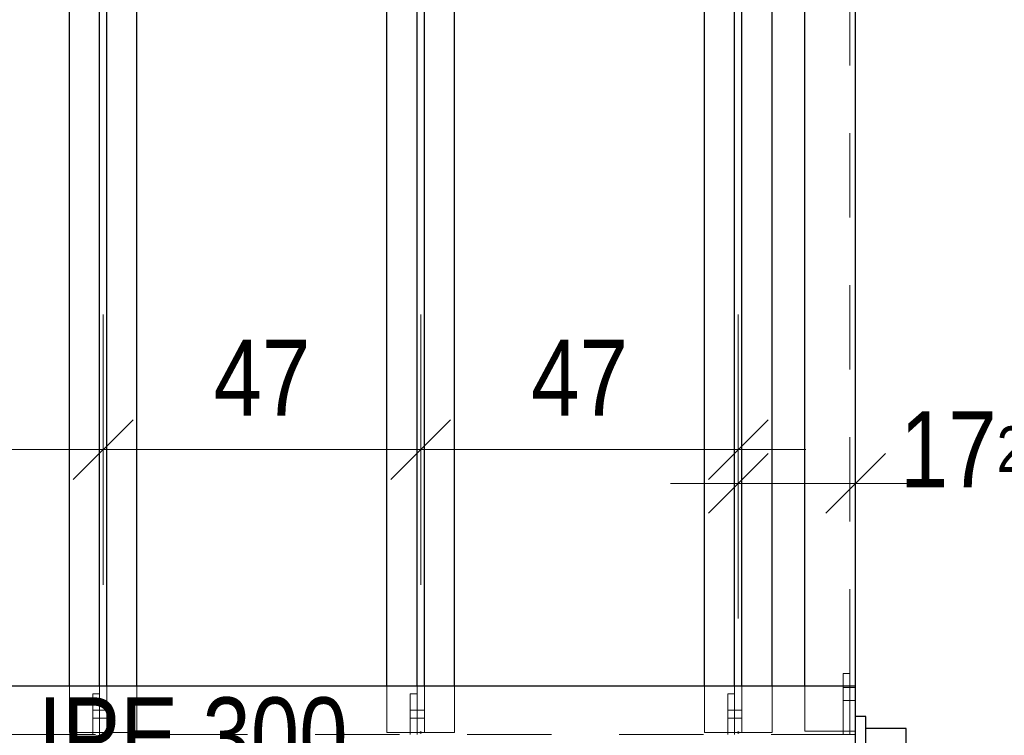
# Model space of a CAD drawing. Header units: millimetres. Extents: x -74 to 79, y 0 to 54.
# Tile 131 of 164: x 13.36 to 14.82, y 33.23 to 34.29. Entities that reach past the tile are written whole.
import ezdxf

# ---------------------------------------------------------------- set-up
doc = ezdxf.new("R2010")
doc.units = ezdxf.units.MM
doc.linetypes.add('HIDDEN', pattern=[0.375, 0.25, -0.125])
doc.layers.add('01_Neubau Türen-Fassade', color=7, linetype='Continuous', lineweight=20)
doc.layers.add('01_Neubau_Linen', color=7, linetype='Continuous', lineweight=20)
doc.styles.add('Arial Narrow', font='ARIALN.TTF')
doc.dimstyles.new('Arch_Strakon_dimstyle', dxfattribs={"dimtxt": 15.75, "dimasz": 1, "dimexe": 1.25, "dimexo": 0.0625, "dimgap": 1, "dimtad": 0, "dimdec": 3, "dimzin": 12, "dimdsep": 46, "dimtxsty": 'Arial Narrow', "dimblk": 'Arrowhead_Tick', "dimsah": 1, "dimcen": 0, "dimse1": 1, "dimse2": 1, "dimclrd": 6, "dimclrt": 2, "dimazin": 0, "dimtfac": 1, "dimtdec": 4, "dimtmove": 0, "dimatfit": 3, "dimldrblk": 'NONE', "dimfxl": 1, "dimtvp": 1, "dimtolj": 1, "dimtzin": 0, "dimlwd": 13, "dimarcsym": 2})

# ---------------------------------------------------------------- blocks, each defined once
blk = doc.blocks.new('Arrowhead_Tick')
at = {"color": 0, "linetype": 'Continuous', "lineweight": -2}
for p, q in [((0, 20), (0, -10)), ((-1, 0), (0, 0)), ((10, 0), (0, 0))]:
    blk.add_line(p, q, dxfattribs=at)
at = {"color": 2, "linetype": 'Continuous', "lineweight": 35}
blk.add_line((4.42, 4.42), (-4.42, -4.42), dxfattribs=at)
blk = doc.blocks.new('*D15')
at = {"layer": '01_Neubau_Linen', "color": 6, "linetype": 'Continuous', "lineweight": 13}
blk.add_line((12.6083, 34.85), (14.5883, 34.85), dxfattribs=at)
at = {"layer": 'Defpoints', "color": 0}
for p in [(14.5983, 34.85), (12.5983, 33.6796), (14.5983, 33.2998)]:
    blk.add_point(p, dxfattribs=at)
at = {"layer": '01_Neubau_Linen', "color": 6, "lineweight": 13, "xscale": 0.01, "yscale": 0.01, "zscale": 0.01}
blk.add_blockref('Arrowhead_Tick', (14.5983, 34.85), dxfattribs=at)
at = {"layer": '01_Neubau_Linen', "color": 6, "lineweight": 13, "xscale": 0.01, "yscale": 0.01, "zscale": 0.01, "rotation": 180}
blk.add_blockref('Arrowhead_Tick', (12.5983, 34.85), dxfattribs=at)
at = {"layer": '01_Neubau_Linen', "color": 3, "lineweight": -2, "insert": (13.5983, 34.9574), "char_height": 0.1125, "attachment_point": 5, "style": 'Arial Narrow'}
blk.add_mtext('\\A1;2.00', dxfattribs=at)
blk = doc.blocks.new('_None')
blk = doc.blocks.new('*D27')
at = {"layer": '01_Neubau_Linen', "color": 6, "linetype": 'Continuous', "lineweight": 13}
blk.add_line((13.0246, 33.65), (13.4746, 33.65), dxfattribs=at)
at = {"layer": 'Defpoints', "color": 0}
for p in [(13.4846, 33.65), (13.0146, 33.2313), (13.4846, 33.2313)]:
    blk.add_point(p, dxfattribs=at)
at = {"layer": '01_Neubau_Linen', "color": 6, "lineweight": 13, "xscale": 0.01, "yscale": 0.01, "zscale": 0.01}
blk.add_blockref('Arrowhead_Tick', (13.4846, 33.65), dxfattribs=at)
at = {"layer": '01_Neubau_Linen', "color": 6, "lineweight": 13, "xscale": 0.01, "yscale": 0.01, "zscale": 0.01, "rotation": 180}
blk.add_blockref('Arrowhead_Tick', (13.0146, 33.65), dxfattribs=at)
at = {"layer": '01_Neubau_Linen', "color": 3, "lineweight": -2, "insert": (13.2496, 33.7562), "char_height": 0.1125, "attachment_point": 5, "style": 'Arial Narrow'}
blk.add_mtext('\\A1;47', dxfattribs=at)
blk = doc.blocks.new('*D28')
at = {"layer": '01_Neubau_Linen', "color": 6, "linetype": 'Continuous', "lineweight": 13}
blk.add_line((13.4946, 33.65), (13.9446, 33.65), dxfattribs=at)
at = {"layer": 'Defpoints', "color": 0}
for p in [(13.9546, 33.65), (13.4846, 33.2313), (13.9546, 33.2313)]:
    blk.add_point(p, dxfattribs=at)
at = {"layer": '01_Neubau_Linen', "color": 6, "lineweight": 13, "xscale": 0.01, "yscale": 0.01, "zscale": 0.01}
blk.add_blockref('Arrowhead_Tick', (13.9546, 33.65), dxfattribs=at)
at = {"layer": '01_Neubau_Linen', "color": 6, "lineweight": 13, "xscale": 0.01, "yscale": 0.01, "zscale": 0.01, "rotation": 180}
blk.add_blockref('Arrowhead_Tick', (13.4846, 33.65), dxfattribs=at)
at = {"layer": '01_Neubau_Linen', "color": 3, "lineweight": -2, "insert": (13.7196, 33.7562), "char_height": 0.1125, "attachment_point": 5, "style": 'Arial Narrow'}
blk.add_mtext('\\A1;47', dxfattribs=at)
blk = doc.blocks.new('*D29')
at = {"layer": '01_Neubau_Linen', "color": 6, "linetype": 'Continuous', "lineweight": 13}
blk.add_line((13.9646, 33.65), (14.4146, 33.65), dxfattribs=at)
at = {"layer": 'Defpoints', "color": 0}
for p in [(14.4246, 33.65), (13.9546, 33.2313), (14.4246, 33.2313)]:
    blk.add_point(p, dxfattribs=at)
at = {"layer": '01_Neubau_Linen', "color": 6, "lineweight": 13, "xscale": 0.01, "yscale": 0.01, "zscale": 0.01}
blk.add_blockref('Arrowhead_Tick', (14.4246, 33.65), dxfattribs=at)
at = {"layer": '01_Neubau_Linen', "color": 6, "lineweight": 13, "xscale": 0.01, "yscale": 0.01, "zscale": 0.01, "rotation": 180}
blk.add_blockref('Arrowhead_Tick', (13.9546, 33.65), dxfattribs=at)
at = {"layer": '01_Neubau_Linen', "color": 3, "lineweight": -2, "insert": (14.1896, 33.7562), "char_height": 0.1125, "attachment_point": 5, "style": 'Arial Narrow'}
blk.add_mtext('\\A1;47', dxfattribs=at)
blk = doc.blocks.new('*D30')
at = {"layer": '01_Neubau_Linen', "color": 6, "linetype": 'Continuous', "lineweight": 13}
blk.add_line((14.4346, 33.6), (14.5883, 33.6), dxfattribs=at)
at = {"layer": 'Defpoints', "color": 0}
for p in [(14.5983, 33.6), (14.5983, 33.2998), (14.4246, 33.2313)]:
    blk.add_point(p, dxfattribs=at)
at = {"layer": '01_Neubau_Linen', "color": 6, "lineweight": 13, "xscale": 0.01, "yscale": 0.01, "zscale": 0.01}
blk.add_blockref('Arrowhead_Tick', (14.5983, 33.6), dxfattribs=at)
at = {"layer": '01_Neubau_Linen', "color": 6, "lineweight": 13, "xscale": 0.01, "yscale": 0.01, "zscale": 0.01, "rotation": 180}
blk.add_blockref('Arrowhead_Tick', (14.4246, 33.6), dxfattribs=at)
at = {"layer": '01_Neubau_Linen', "color": 3, "lineweight": -2, "insert": (14.7786, 33.65), "char_height": 0.1125, "attachment_point": 5, "style": 'Arial Narrow'}
blk.add_mtext('\\A1;17{\\A1;\\H.6x;\\S25;}', dxfattribs=at)
blk = doc.blocks.new('*D46')
at = {"layer": '01_Neubau_Linen', "color": 6, "linetype": 'Continuous', "lineweight": 13}
blk.add_line((15.9754, 31.2048), (15.9754, 33.2148), dxfattribs=at)
at = {"layer": 'Defpoints', "color": 0}
for p in [(14.5983, 33.2248), (15.9754, 33.2248), (14.6733, 31.1948)]:
    blk.add_point(p, dxfattribs=at)
at = {"layer": '01_Neubau_Linen', "color": 6, "lineweight": 13, "xscale": 0.01, "yscale": 0.01, "zscale": 0.01}
for p, rotation in [((15.9754, 33.2248), 90), ((15.9754, 31.1948), 270)]:
    blk.add_blockref('Arrowhead_Tick', p, dxfattribs=dict(at, rotation=rotation))
at = {"layer": '01_Neubau_Linen', "color": 3, "lineweight": -2, "insert": (15.8679, 32.2098), "char_height": 0.1125, "attachment_point": 5, "rotation": 90, "style": 'Arial Narrow'}
blk.add_mtext('\\A1;2030', dxfattribs=at)
blk = doc.blocks.new('*D47')
at = {"layer": '01_Neubau_Linen', "color": 6, "linetype": 'Continuous', "lineweight": 13}
blk.add_line((15.9754, 33.2348), (15.9754, 35.5848), dxfattribs=at)
at = {"layer": 'Defpoints', "color": 0}
for p in [(14.6733, 35.5948), (15.9754, 35.5948), (14.5983, 33.2248)]:
    blk.add_point(p, dxfattribs=at)
at = {"layer": '01_Neubau_Linen', "color": 6, "lineweight": 13, "xscale": 0.01, "yscale": 0.01, "zscale": 0.01}
for p, rotation in [((15.9754, 35.5948), 90), ((15.9754, 33.2248), 270)]:
    blk.add_blockref('Arrowhead_Tick', p, dxfattribs=dict(at, rotation=rotation))
at = {"layer": '01_Neubau_Linen', "color": 3, "lineweight": -2, "insert": (15.8679, 34.4098), "char_height": 0.1125, "attachment_point": 5, "rotation": 90, "style": 'Arial Narrow'}
blk.add_mtext('\\A1;2370', dxfattribs=at)
blk = doc.blocks.new('*D77')
at = {"layer": '01_Neubau_Linen', "color": 6, "linetype": 'Continuous', "lineweight": 13}
blk.add_line((12.6083, 31.65), (14.5883, 31.65), dxfattribs=at)
at = {"layer": 'Defpoints', "color": 0}
for p in [(12.5983, 33.4296), (14.5983, 31.65), (14.5983, 31.2679)]:
    blk.add_point(p, dxfattribs=at)
at = {"layer": '01_Neubau_Linen', "color": 6, "lineweight": 13, "xscale": 0.01, "yscale": 0.01, "zscale": 0.01}
blk.add_blockref('Arrowhead_Tick', (14.5983, 31.65), dxfattribs=at)
at = {"layer": '01_Neubau_Linen', "color": 6, "lineweight": 13, "xscale": 0.01, "yscale": 0.01, "zscale": 0.01, "rotation": 180}
blk.add_blockref('Arrowhead_Tick', (12.5983, 31.65), dxfattribs=at)
at = {"layer": '01_Neubau_Linen', "color": 2, "lineweight": -2, "insert": (13.5983, 31.7804), "char_height": 0.1575, "attachment_point": 5, "style": 'Arial Narrow'}
blk.add_mtext('\\A1;2000', dxfattribs=at)
blk = doc.blocks.new('*D79')
at = {"layer": '01_Neubau_Linen', "color": 6, "linetype": 'Continuous', "lineweight": 13}
blk.add_line((12.6083, 38.9067), (14.4783, 38.9067), dxfattribs=at)
at = {"layer": 'Defpoints', "color": 0}
for p in [(14.4883, 39.0435), (14.4883, 38.9067), (12.5983, 33.3796)]:
    blk.add_point(p, dxfattribs=at)
at = {"layer": '01_Neubau_Linen', "color": 6, "lineweight": 13, "xscale": 0.01, "yscale": 0.01, "zscale": 0.01}
blk.add_blockref('Arrowhead_Tick', (14.4883, 38.9067), dxfattribs=at)
at = {"layer": '01_Neubau_Linen', "color": 6, "lineweight": 13, "xscale": 0.01, "yscale": 0.01, "zscale": 0.01, "rotation": 180}
blk.add_blockref('Arrowhead_Tick', (12.5983, 38.9067), dxfattribs=at)
at = {"layer": '01_Neubau_Linen', "color": 2, "lineweight": -2, "insert": (13.5433, 39.0371), "char_height": 0.1575, "attachment_point": 5, "style": 'Arial Narrow'}
blk.add_mtext('\\A1;1890', dxfattribs=at)
blk = doc.blocks.new('*D102')
at = {"layer": '01_Neubau_Linen', "color": 6, "linetype": 'Continuous', "lineweight": 13}
blk.add_line((15.5, 32.2198), (15.5, 33.2148), dxfattribs=at)
at = {"layer": 'Defpoints', "color": 0}
for p in [(14.6733, 33.2248), (15.5, 33.2248), (14.6733, 32.2098)]:
    blk.add_point(p, dxfattribs=at)
at = {"layer": '01_Neubau_Linen', "color": 6, "lineweight": 13, "xscale": 0.01, "yscale": 0.01, "zscale": 0.01}
for p, rotation in [((15.5, 33.2248), 90), ((15.5, 32.2098), 270)]:
    blk.add_blockref('Arrowhead_Tick', p, dxfattribs=dict(at, rotation=rotation))
at = {"layer": '01_Neubau_Linen', "color": 3, "lineweight": -2, "insert": (15.3926, 32.7173), "char_height": 0.1125, "attachment_point": 5, "rotation": 90, "style": 'Arial Narrow'}
blk.add_mtext('\\A1;1015', dxfattribs=at)
blk = doc.blocks.new('*D103')
at = {"layer": '01_Neubau_Linen', "color": 6, "linetype": 'Continuous', "lineweight": 13}
blk.add_line((15.5, 33.2348), (15.5, 34.3998), dxfattribs=at)
at = {"layer": 'Defpoints', "color": 0}
for p in [(14.6733, 34.4098), (15.5, 34.4098), (14.6733, 33.2248)]:
    blk.add_point(p, dxfattribs=at)
at = {"layer": '01_Neubau_Linen', "color": 6, "lineweight": 13, "xscale": 0.01, "yscale": 0.01, "zscale": 0.01}
for p, rotation in [((15.5, 34.4098), 90), ((15.5, 33.2248), 270)]:
    blk.add_blockref('Arrowhead_Tick', p, dxfattribs=dict(at, rotation=rotation))
at = {"layer": '01_Neubau_Linen', "color": 3, "lineweight": -2, "insert": (15.3926, 33.8173), "char_height": 0.1125, "attachment_point": 5, "rotation": 90, "style": 'Arial Narrow'}
blk.add_mtext('\\A1;1185', dxfattribs=at)
blk = doc.blocks.new('*D149')
at = {"color": 6, "linetype": 'Continuous', "lineweight": 13}
blk.add_line((12.6083, 38.45), (14.4783, 38.45), dxfattribs=at)
at = {"layer": 'Defpoints', "color": 0}
for p in [(14.4883, 39.0435), (14.4883, 38.45), (12.5983, 33.4296)]:
    blk.add_point(p, dxfattribs=at)
at = {"color": 6, "lineweight": 13, "xscale": 0.01, "yscale": 0.01, "zscale": 0.01}
blk.add_blockref('Arrowhead_Tick', (14.4883, 38.45), dxfattribs=at)
at = {"color": 6, "lineweight": 13, "xscale": 0.01, "yscale": 0.01, "zscale": 0.01, "rotation": 180}
blk.add_blockref('Arrowhead_Tick', (12.5983, 38.45), dxfattribs=at)
at = {"color": 2, "lineweight": 35, "insert": (13.5433, 38.5804), "char_height": 0.1575, "attachment_point": 5, "style": 'Arial Narrow'}
blk.add_mtext('\\A1;1890', dxfattribs=at)

msp = doc.modelspace()

# ---------------------------------------------------------------- linework, layer by layer
at = {"color": 3, "linetype": 'Continuous', "lineweight": 25}
for p, q in [((13.9491364, 33.2998117), (13.9491364, 35.5198417)), ((13.9601364, 33.2998117), (13.9601364, 35.5198417)), ((14.0046364, 33.2998117), (14.0046364, 35.5198417)), ((14.3746364, 33.2998117), (14.3746364, 35.5198417)), ((14.4191364, 33.2998117), (14.4191364, 35.5198417)), ((14.4301364, 33.2998117), (14.4301364, 35.5198417)), ((14.4746364, 33.2998117), (14.4746364, 35.5198417)), ((14.52333, 33.2998117), (14.52333, 35.5198417)), ((14.59833, 33.2998117), (14.59833, 35.5198417)), ((14.59833, 33.1498117), (14.59833, 33.2998117)), ((14.61333, 33.2548117), (14.59833, 33.2548117)), ((14.61333, 33.2373117), (14.61333, 33.2548117)), ((14.61333, 33.2123117), (14.61333, 33.2373117)), ((14.67333, 33.2373117), (14.61333, 33.2373117)), ((14.67333, 33.2123117), (14.67333, 33.2373117))]:
    msp.add_line(p, q, dxfattribs=at)
at = {"layer": '01_Neubau Türen-Fassade', "color": 6, "linetype": 'HIDDEN', "lineweight": 13, "ltscale": 0.5}
for p, q in [((14.58983, 33.3183617), (14.58983, 35.5012917)), ((14.57983, 33.2283617), (14.57983, 33.3183617)), ((14.58983, 33.3183617), (14.57983, 33.3183617)), ((14.58983, 33.2283617), (14.58983, 33.3183617)), ((13.9491364, 33.2883617), (13.9491364, 33.2998117)), ((13.9601364, 33.2312617), (13.9601364, 33.2998117)), ((14.0046364, 33.2312617), (14.0046364, 33.2998117)), ((14.3746364, 33.2312617), (14.3746364, 33.2998117)), ((14.4191364, 33.2883617), (14.4191364, 33.2998117)), ((14.4301364, 33.2312617), (14.4301364, 33.2998117)), ((14.4746364, 33.2312617), (14.4746364, 33.2998117)), ((14.52333, 33.2333617), (14.52333, 33.2998117)), ((14.58983, 33.2978617), (14.57983, 33.2978617)), ((14.59833, 33.2978617), (14.58983, 33.2978617)), ((13.9391364, 33.2283617), (13.9391364, 33.2883617)), ((13.9491364, 33.2883617), (13.9391364, 33.2883617)), ((13.9491364, 33.2312617), (13.9491364, 33.2883617)), ((14.4091364, 33.2283617), (14.4091364, 33.2883617)), ((14.4191364, 33.2883617), (14.4091364, 33.2883617)), ((14.4191364, 33.2312617), (14.4191364, 33.2883617)), ((14.58983, 33.2788617), (14.57983, 33.2788617)), ((14.59833, 33.2788617), (14.58983, 33.2788617)), ((13.9491364, 33.2643396), (13.9391364, 33.2643396)), ((13.9601364, 33.2643395), (13.9491364, 33.2643396)), ((14.4191364, 33.2643374), (14.4091364, 33.2643374)), ((14.4301364, 33.2643373), (14.4191364, 33.2643374)), ((13.9491364, 33.2523396), (13.9391364, 33.2523396)), ((13.9601364, 33.2523395), (13.9491364, 33.2523396)), ((14.4191364, 33.2523374), (14.4091364, 33.2523374)), ((14.4301364, 33.2523373), (14.4191364, 33.2523374)), ((13.9491364, 33.2283617), (13.9491364, 33.2312617)), ((13.9601364, 33.2312617), (13.9491364, 33.2312617)), ((14.0046364, 33.2312617), (13.9601364, 33.2312617)), ((14.4191364, 33.2312617), (14.3746364, 33.2312617)), ((14.4191364, 33.2283617), (14.4191364, 33.2312617)), ((14.4301364, 33.2312617), (14.4191364, 33.2312617)), ((14.4746364, 33.2312617), (14.4301364, 33.2312617)), ((14.59833, 33.2333617), (14.52333, 33.2333617))]:
    msp.add_line(p, q, dxfattribs=at)
at = {"layer": '01_Neubau_Linen', "color": 9, "linetype": 'Continuous', "lineweight": 0}
for centre in [(13.4846364, 33.2312617), (13.9546364, 33.2312617), (14.4246364, 33.2312617)]:
    msp.add_circle(centre, 0.00111, dxfattribs=at)

# ---------------------------------------------------------------- dimensions: what is measured, and where the dimension line sits
at = {"lineweight": 35}
dim = msp.add_linear_dim(base=(14.4882795, 38.45), p1=(12.5982829, 33.4296275), p2=(14.4882795, 39.0435398), text='1890', dimstyle='Arch_Strakon_dimstyle', override={"dimscale": 0.01, "dimtxt": 15.75, "dimasz": 1, "dimgap": 5, "dimtad": 1, "dimjust": 0, "dimtih": 0, "dimtoh": 0, "dimdec": 3, "dimdsep": 46, "dimtxsty": 'Arial Narrow', "dimclrd": 6, "dimclrt": 2, "dimtix": 1, "dimtofl": 255, "dimtmove": 0, "dimatfit": 2, "dimfxl": 0, "dimfxlon": 0, "dimtvp": 31.746032, "dimlwd": 13}, dxfattribs=at)
dim.commit()
dim.dimension.update_dxf_attribs({"geometry": '*D149', "text_midpoint": (13.5432812, 38.45), "dimtype": 160})
at = {"layer": '01_Neubau_Linen', "lineweight": -2}
for base, p1, p2, text, override, picture, middle in [((14.4882795, 38.9067293), (12.5982829, 33.3796275), (14.4882795, 39.0435398), '1890', {"dimscale": 0.01, "dimtxt": 15.75, "dimasz": 1, "dimgap": 5, "dimtad": 1, "dimjust": 0, "dimtih": 0, "dimtoh": 0, "dimdec": 6, "dimdsep": 46, "dimtxsty": 'Arial Narrow', "dimclrd": 6, "dimclrt": 2, "dimtix": 1, "dimtofl": 255, "dimtmove": 0, "dimatfit": 2, "dimfxl": 0, "dimfxlon": 0, "dimtvp": 31.746032, "dimlwd": 13}, '*D79', (13.5432812, 38.9067293)), ((14.59833, 34.85), (12.59833, 33.6796275), (14.59833, 33.2998117), '2.00', {"dimscale": 0.01, "dimtxt": 11.25, "dimasz": 1, "dimgap": 5, "dimtad": 1, "dimjust": 0, "dimtih": 0, "dimtoh": 0, "dimdec": 6, "dimdsep": 46, "dimtxsty": 'Arial Narrow', "dimclrd": 6, "dimclrt": 3, "dimtix": 1, "dimtofl": 255, "dimtmove": 0, "dimatfit": 2, "dimfxl": 0, "dimfxlon": 0, "dimtvp": 44.444444, "dimlwd": 13}, '*D15', (13.59833, 34.85)), ((13.4846364, 33.65), (13.0146364, 33.2312617), (13.4846364, 33.2312617), '47', {"dimscale": 0.01, "dimtxt": 11.25, "dimasz": 1, "dimgap": 5, "dimtad": 1, "dimjust": 0, "dimtih": 0, "dimtoh": 0, "dimdec": 6, "dimdsep": 46, "dimtxsty": 'Arial Narrow', "dimclrd": 6, "dimclrt": 3, "dimtix": 1, "dimtofl": 255, "dimtmove": 0, "dimatfit": 2, "dimfxl": 0, "dimfxlon": 0, "dimtvp": 44.444444, "dimlwd": 13}, '*D27', (13.2496364, 33.65)), ((13.9546364, 33.65), (13.4846364, 33.2312617), (13.9546364, 33.2312617), '47', {"dimscale": 0.01, "dimtxt": 11.25, "dimasz": 1, "dimgap": 5, "dimtad": 1, "dimjust": 0, "dimtih": 0, "dimtoh": 0, "dimdec": 6, "dimdsep": 46, "dimtxsty": 'Arial Narrow', "dimclrd": 6, "dimclrt": 3, "dimtix": 1, "dimtofl": 255, "dimtmove": 0, "dimatfit": 2, "dimfxl": 0, "dimfxlon": 0, "dimtvp": 44.444444, "dimlwd": 13}, '*D28', (13.7196364, 33.65)), ((14.4246364, 33.65), (13.9546364, 33.2312617), (14.4246364, 33.2312617), '47', {"dimscale": 0.01, "dimtxt": 11.25, "dimasz": 1, "dimgap": 5, "dimtad": 1, "dimjust": 0, "dimtih": 0, "dimtoh": 0, "dimdec": 6, "dimdsep": 46, "dimtxsty": 'Arial Narrow', "dimclrd": 6, "dimclrt": 3, "dimtix": 1, "dimtofl": 255, "dimtmove": 0, "dimatfit": 2, "dimfxl": 0, "dimfxlon": 0, "dimtvp": 44.444444, "dimlwd": 13}, '*D29', (14.1896364, 33.65)), ((14.59833, 33.6), (14.4246364, 33.2312617), (14.59833, 33.2998117), '17{\\A1;\\H.6x;\\S25;}', {"dimscale": 0.01, "dimtxt": 11.25, "dimasz": 1, "dimgap": 5, "dimtad": 1, "dimjust": 4, "dimtih": 0, "dimtoh": 0, "dimdec": 6, "dimdsep": 46, "dimtxsty": 'Arial Narrow', "dimclrd": 6, "dimclrt": 3, "dimtix": 0, "dimtofl": 255, "dimtmove": 2, "dimatfit": 2, "dimfxl": 0, "dimfxlon": 0, "dimtvp": 44.444444, "dimlwd": 13}, '*D30', (14.7786113, 33.65)), ((14.59833, 31.65), (12.5982829, 33.4296275), (14.59833, 31.2678617), '2000', {"dimscale": 0.01, "dimtxt": 15.75, "dimasz": 1, "dimgap": 5, "dimtad": 1, "dimjust": 0, "dimtih": 0, "dimtoh": 0, "dimdec": 6, "dimdsep": 46, "dimtxsty": 'Arial Narrow', "dimclrd": 6, "dimclrt": 2, "dimtix": 1, "dimtofl": 255, "dimtmove": 0, "dimatfit": 2, "dimfxl": 0, "dimfxlon": 0, "dimtvp": 31.746032, "dimlwd": 13}, '*D77', (13.5983065, 31.65))]:
    dim = msp.add_linear_dim(base=base, p1=p1, p2=p2, text=text, dimstyle='Arch_Strakon_dimstyle', override=override, dxfattribs=at)
    dim.commit()
    dim.dimension.update_dxf_attribs({"geometry": picture, "text_midpoint": middle, "dimtype": 160})
for base, p1, p2, text, picture, middle in [((15.9753557, 35.5948417), (14.59833, 33.2248117), (14.67333, 35.5948417), '2370', '*D47', (15.9753557, 34.4098267)), ((15.5, 34.4098117), (14.67333, 33.2248117), (14.67333, 34.4098117), '1185', '*D103', (15.5, 33.8173117)), ((15.9753557, 33.2248117), (14.67333, 31.1948117), (14.59833, 33.2248117), '2030', '*D46', (15.9753557, 32.2098117)), ((15.5, 33.2248117), (14.67333, 32.2098117), (14.67333, 33.2248117), '1015', '*D102', (15.5, 32.7173117))]:
    dim = msp.add_linear_dim(base=base, p1=p1, p2=p2, angle=90, text=text, dimstyle='Arch_Strakon_dimstyle', override={"dimscale": 0.01, "dimtxt": 11.25, "dimasz": 1, "dimgap": 5, "dimtad": 1, "dimjust": 0, "dimtih": 0, "dimtoh": 0, "dimdec": 6, "dimdsep": 46, "dimtxsty": 'Arial Narrow', "dimclrd": 6, "dimclrt": 3, "dimtix": 1, "dimtofl": 255, "dimtmove": 0, "dimatfit": 2, "dimfxl": 0, "dimfxlon": 0, "dimtvp": 44.444444, "dimlwd": 13}, dxfattribs=at)
    dim.commit()
    dim.dimension.update_dxf_attribs({"geometry": picture, "text_midpoint": middle, "dimtype": 160})

# ---------------------------------------------------------------- next in the draw order: texts
at = {"color": 3, "lineweight": 25, "insert": (13.387886, 33.1691681), "char_height": 0.1125, "attachment_point": 7, "line_spacing_factor": 0.9, "style": 'Arial Narrow', "bg_fill": 3, "box_fill_scale": 1.2, "bg_fill_color": 256, "bg_fill_true_color": 13158600, "bg_fill_transparency": 0}
msp.add_mtext('IPE 300', dxfattribs=at)

# ---------------------------------------------------------------- next in the draw order: linework, layer by layer
at = {"color": 3, "linetype": 'Continuous', "lineweight": 25}
for p, q in [((13.4346364, 33.2998117), (13.4346364, 35.5198417)), ((13.4791364, 33.2998117), (13.4791364, 35.5198417)), ((13.4901364, 33.2998117), (13.4901364, 35.5198417)), ((13.5346364, 33.2998117), (13.5346364, 35.5198417)), ((13.9046364, 33.2998117), (13.9046364, 35.5198417)), ((14.59833, 33.2998117), (12.77833, 33.2998117))]:
    msp.add_line(p, q, dxfattribs=at)
at = {"layer": '01_Neubau Türen-Fassade', "color": 6, "linetype": 'HIDDEN', "lineweight": 13, "ltscale": 0.5}
for p, q in [((13.4346364, 33.2312617), (13.4346364, 33.2998117)), ((13.4791364, 33.2883617), (13.4791364, 33.2998117)), ((13.4901364, 33.2312617), (13.4901364, 33.2998117)), ((13.5346364, 33.2312617), (13.5346364, 33.2998117)), ((13.9046364, 33.2312617), (13.9046364, 33.2998117)), ((13.4691364, 33.2283617), (13.4691364, 33.2883617)), ((13.4791364, 33.2883617), (13.4691364, 33.2883617)), ((13.4791364, 33.2312617), (13.4791364, 33.2883617)), ((13.4791364, 33.2643418), (13.4691364, 33.2643418)), ((13.4901364, 33.2643417), (13.4791364, 33.2643418)), ((13.4791364, 33.2523418), (13.4691364, 33.2523418)), ((13.4901364, 33.2523417), (13.4791364, 33.2523418)), ((13.4791364, 33.2312617), (13.4346364, 33.2312617)), ((13.4791364, 33.2283617), (13.4791364, 33.2312617)), ((13.4901364, 33.2312617), (13.4791364, 33.2312617)), ((13.5346364, 33.2312617), (13.4901364, 33.2312617)), ((13.9491364, 33.2312617), (13.9046364, 33.2312617)), ((14.59833, 33.2283617), (12.77833, 33.2283617))]:
    msp.add_line(p, q, dxfattribs=at)

doc.saveas('drawing.dxf')
